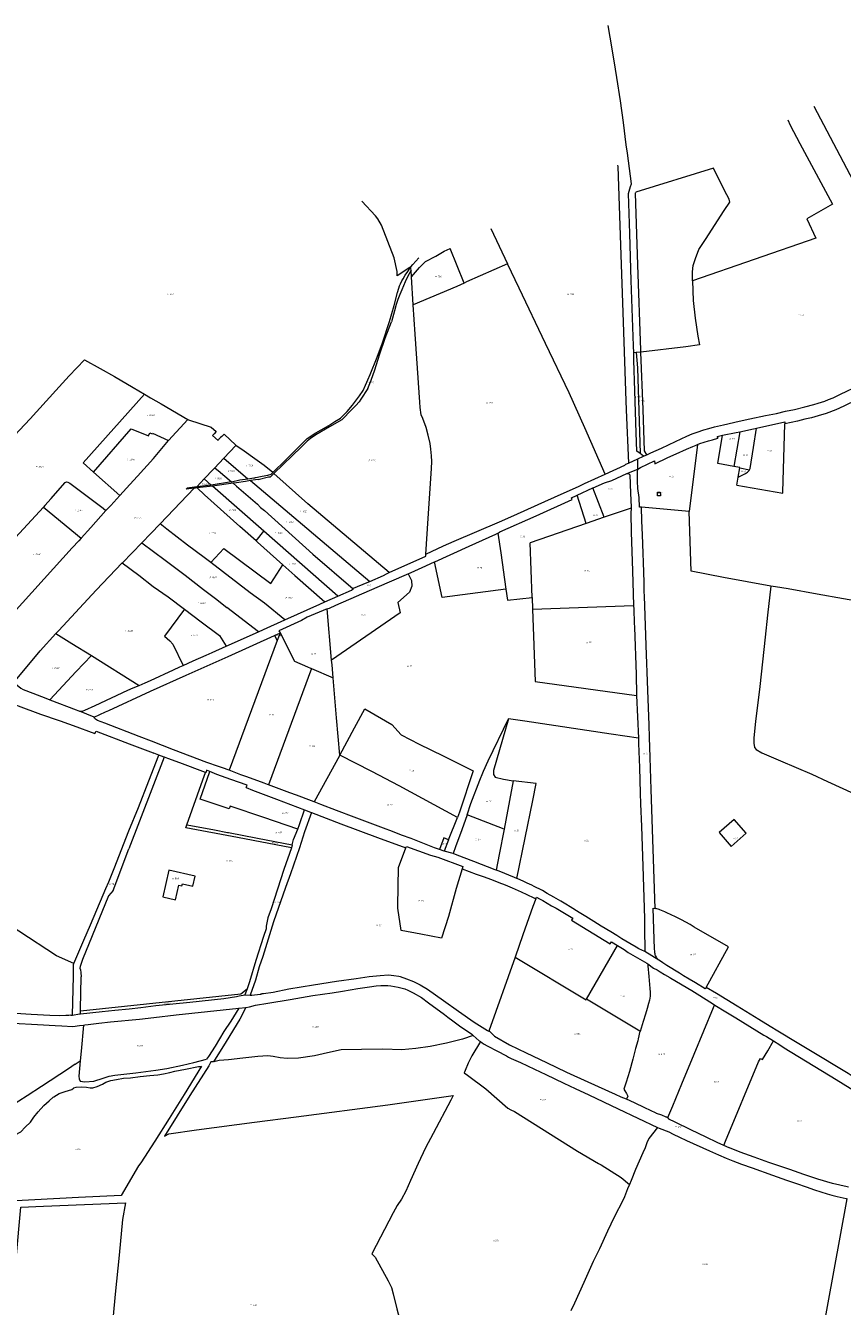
# Model space of a CAD drawing. Header units: metres. Extents: x 199958 to 203813, y 461826 to 464622.
# Tile 9 of 13: x 201590 to 202487, y 463161 to 464567. Entities that reach past the tile are written whole.
import ezdxf
from ezdxf.enums import TextEntityAlignment as Align
from ezdxf.lldxf.tags import DXFTag

# ---------------------------------------------------------------- set-up
doc = ezdxf.new("R2010")
doc.units = ezdxf.units.M
doc.layers.get('0').update_dxf_attribs({"lineweight": 25})
doc.layers.add('B-WE-KG-GRENS_PERCEEL-G', color=150, linetype='KG-PERCEEL', lineweight=18)
doc.layers.add('B-WE-KG-GRENS_PERCEEL-S', color=150, linetype='Continuous', lineweight=25)
doc.styles.add('NLCS-ISO', font='NLCS-ISO.ttf')
doc.styles.get("Standard").update_dxf_attribs({"font": 'NLCS-ISO.ttf'})
tags = doc.linetypes.add('KG-PERCEEL', pattern='A,5.5,-2,["P",Standard,S=1.8,R=0,X=-0.5,Y=-0.9],-2,5.5,-2,[5,NLCS.SHX,S=0.75,R=0,X=0,Y=0],-2', length=19).pattern_tags.tags
tags[6] = DXFTag(74, 10)

# ---------------------------------------------------------------- blocks, each defined once
blk = doc.blocks.new('SKG-PERCEELNUMMER-SO')
at = {"style": 'NLCS-ISO', "oblique": 10, "flags": 1}
for tag, p in [('GEMEENTECODE', (0, 2.6)), ('PERCEELGROOTTE', (0, -2.4))]:
    blk.add_attdef(tag, text='', height=1.8, dxfattribs=at).set_placement(p, align=Align.MIDDLE_CENTER)
at = {"style": 'NLCS-ISO', "oblique": 10}
blk.add_attdef('SECTIE', text='', height=1.8, dxfattribs=at).set_placement((-0.5, 0), align=Align.MIDDLE_RIGHT)
blk.add_attdef('PERCEELNUMMER', text='', height=1.8, dxfattribs=at).set_placement((0.5, 0), align=Align.MIDDLE_LEFT)

msp = doc.modelspace()

# ---------------------------------------------------------------- linework, layer by layer
at = {"layer": 'B-WE-KG-GRENS_PERCEEL-G', "flags": 128}
for points in [[(202257.687, 464207.632), (202257.51, 464215.536), (202254.983, 464287.293), (202253.353, 464338.634), (202252.012, 464382.503), (202254.384, 464390.343), (202255.323, 464393.448), (202252.982, 464410.063), (202250.759, 464427.112), (202249.571, 464436.116), (202246.355, 464460.764), (202243.3, 464484.265), (202239.265, 464510.04), (202237.79, 464519.205), (202233.985, 464541.652), (202229.725, 464566.982)], [(202455.29, 464478.417), (202566.335, 464268.106)], [(202426.982, 464463.631), (202429.41, 464457.804), (202440.137, 464437.74), (202475.916, 464370.976), (202447.785, 464355.009), (202457.669, 464333.468), (202322.082, 464286.836)], [(202240.123, 464413.734), (202240.174, 464412.259), (202243.179, 464325.844), (202246.088, 464241.357), (202249.246, 464155.084), (202249.62, 464145.06), (202251.978, 464086.709)], [(202322.082, 464286.836), (202322.082, 464296.72), (202323.096, 464303.563), (202325.377, 464311.419), (202329.179, 464321.303), (202336.528, 464332.201), (202357.056, 464364.133), (202363.138, 464373.257), (202362.378, 464376.298), (202357.31, 464385.928), (202345.398, 464410.511), (202260.141, 464384.205)], [(202013.187, 464302.253), (202011.989, 464301.445), (201998.184, 464292.131), (201998.206, 464297.15), (201994.92, 464312.02), (201981.126, 464347.779), (201977.047, 464354.677), (201974.253, 464358.202), (201959.24, 464374.15)], [(202265.594, 464208.538), (202265.52, 464210.52), (202262.19, 464304.28), (202259.85, 464383.07), (202260.141, 464384.205)], [(202101.089, 464344.365), (202119.083, 464305.59)], [(202013.897, 464291.173), (202022.779, 464301.535), (202029.368, 464307.871), (202040.519, 464313.953), (202049.896, 464319.275), (202056.447, 464322.253)], [(202071.723, 464284.397), (202056.447, 464322.253)], [(202013.187, 464302.253), (202015.456, 464304.761), (202021.952, 464311.942)], [(202119.083, 464305.59), (202074.375, 464285.584)], [(202226.539, 464074.607), (202204.013, 464125.356), (202186.826, 464163.833), (202160.865, 464218.062), (202131.919, 464278.603), (202119.083, 464305.59)], [(201861.854, 464076.546), (201876.121, 464090.174), (201899.302, 464113.558), (201908.99, 464119.834), (201914.921, 464123.346), (201923.179, 464128.123), (201929.793, 464132.386), (201935.991, 464136.083), (201943.331, 464143.438), (201949.029, 464150.346), (201957.015, 464160.474), (201960.918, 464166.42), (201968.46, 464183.791), (201976.276, 464202.909), (201982.064, 464218.797), (201989.625, 464242.222), (201995.033, 464259.69), (201998.472, 464273.858), (201999.929, 464278.741), (202000.893, 464281.368), (202001.838, 464283.604), (202003.275, 464286.665), (202004.81, 464289.006), (202006.868, 464292.885), (202009.854, 464297.18), (202013.187, 464302.253)], [(202013.421, 464298.588), (202009.224, 464290.568), (202006.927, 464285.722), (202003.347, 464276.962), (202001.099, 464271.789), (201999.028, 464266.218), (201997.221, 464260.765), (201995.081, 464253.698), (201991.835, 464241.714)], [(202013.421, 464298.588), (202013.332, 464299.99), (202013.187, 464302.253)], [(202013.897, 464291.173), (202013.421, 464298.588)], [(202015.878, 464260.272), (202013.897, 464291.173)], [(202071.723, 464284.397), (202063.581, 464280.754), (202015.878, 464260.272)], [(202074.375, 464285.584), (202071.723, 464284.397)], [(202322.082, 464286.836), (202322.956, 464265.181), (202325.141, 464245.758), (202328.055, 464226.092), (202329.997, 464216.38), (202314.944, 464214.195), (202265.594, 464208.538)], [(202029.735, 463986.829), (202032.023, 464025.729), (202035.848, 464080.684), (202036.049, 464088.535), (202035.848, 464094.775), (202035.244, 464101.821), (202034.238, 464108.062), (202032.224, 464117.522), (202030.01, 464125.775), (202026.185, 464135.639), (202024.575, 464139.665), (202023.367, 464147.718), (202022.965, 464153.756), (202019.744, 464201.464), (202017.932, 464228.237), (202015.878, 464260.272)], [(201965.921, 464168.536), (201969.69, 464177.675), (201973.495, 464188.916), (201978.849, 464205.455), (201985.159, 464223.829), (201991.835, 464241.714)], [(202260.484, 464207.952), (202257.687, 464207.632)], [(202264.916, 464097.052), (202261.078, 464099.935), (202260.443, 464119.77), (202258.843, 464165.849), (202257.868, 464199.541), (202257.687, 464207.632)], [(202265.594, 464208.538), (202260.484, 464207.952)], [(202260.484, 464207.952), (202262.01, 464191.285), (202264.916, 464097.052)], [(202272.188, 464095.942), (202269.6, 464100.07), (202267.95, 464145.5), (202265.594, 464208.538)], [(201638.092, 464182.575), (201655.177, 464200.157), (201672.14, 464190.543)], [(201623.808, 464166.439), (201638.092, 464182.575)], [(201672.14, 464190.543), (201687.85, 464181.813), (201708.478, 464169.765), (201720.892, 464162.369)], [(202272.188, 464095.942), (202276.542, 464097.839), (202288.202, 464103.161), (202303.508, 464110.364), (202316.117, 464116.157), (202321.803, 464118.711), (202327.196, 464120.703), (202334.673, 464123.234), (202340.214, 464124.85), (202346.339, 464126.468), (202356.178, 464128.705), (202373.454, 464132.683), (202384.996, 464135.425), (202402.396, 464138.836), (202414.399, 464141.192), (202424.324, 464143.675), (202434.307, 464145.716), (202445.373, 464148.399), (202455.335, 464151.085), (202460.211, 464152.526), (202467.3, 464154.852), (202471.593, 464156.503), (202476.43, 464158.482), (202483.954, 464162.022), (202492.236, 464166.106), (202498.542, 464169.094), (202508.475, 464175.008), (202519.351, 464181.191), (202526.19, 464185.052), (202531.724, 464188.573)], [(201595.371, 464135.323), (201623.808, 464166.439)], [(201965.921, 464168.536), (201958.279, 464156.967), (201956.331, 464154.058), (201952.966, 464149.977), (201946.029, 464142.928), (201939.973, 464136.687), (201937.53, 464134.322), (201924.013, 464126.524), (201909.018, 464117.619), (201903.128, 464113.583), (201899.571, 464110.942), (201893.123, 464104.653), (201862.736, 464075.439)], [(202523.469, 464167.647), (202522.44, 464166.928), (202520.381, 464165.489), (202512.156, 464161.185), (202503.356, 464156.548), (202488.348, 464149.185), (202479.689, 464145.284), (202468.98, 464141.039), (202460.229, 464138.539), (202452.85, 464136.363), (202445.558, 464134.753), (202437.526, 464132.907), (202423.497, 464129.728)], [(201720.892, 464162.369), (201653.454, 464087.044), (201664.929, 464076.835)], [(201720.892, 464162.369), (201727.567, 464158.393), (201739.276, 464151.621)], [(201739.276, 464151.621), (201768.338, 464134.741)], [(201572.525, 464110.608), (201595.371, 464135.323)], [(201747.41, 464111.64), (201768.338, 464134.741)], [(201768.338, 464134.741), (201769.287, 464134.192), (201793.951, 464126.278), (201799.664, 464121.375)], [(201664.929, 464076.835), (201706.326, 464124.334)], [(201706.326, 464124.334), (201725.371, 464116.581), (201726.705, 464119.753)], [(201799.664, 464121.375), (201797.337, 464118.952), (201796.421, 464117.765), (201795.582, 464116.818)], [(202355.296, 464117.206), (202370.007, 464120.202), (202374.15, 464121.116)], [(202374.15, 464121.116), (202367.627, 464083.136)], [(202370.768, 464062.29), (202421.345, 464053.709), (202421.375, 464054.64), (202423.497, 464129.728)], [(202374.15, 464121.116), (202389.051, 464124.403), (202392.296, 464125.122)], [(202384.849, 464079.483), (202385.59, 464080.683), (202389.064, 464103.705), (202392.296, 464125.122)], [(202392.296, 464125.122), (202423.497, 464132.036), (202423.497, 464129.728)], [(201693.862, 464051.094), (201704.858, 464063.085), (201713.406, 464072.302), (201730.885, 464091.602), (201745.395, 464109.416)], [(201726.705, 464119.753), (201729.311, 464118.657)], [(201729.311, 464118.657), (201729.66, 464119.487), (201747.41, 464111.64)], [(201745.395, 464109.416), (201747.41, 464111.64)], [(201795.582, 464116.818), (201801.825, 464111.657)], [(201808.431, 464118.568), (201805.825, 464115.735), (201804.48, 464114.638), (201803.56, 464114.152), (201802.644, 464112.965), (201801.825, 464111.657)], [(201821.333, 464106.16), (201821.19, 464106.262), (201808.431, 464118.568)], [(202262.236, 464080.188), (202265.082, 464081.719), (202280.597, 464089.13), (202280.896, 464085.913), (202295.18, 464092.79), (202304.381, 464096.931), (202315.506, 464101.887), (202322.467, 464104.818), (202326.409, 464106.468), (202327.621, 464106.975)], [(202327.621, 464106.975), (202318.458, 464033.485)], [(202327.621, 464106.975), (202330.357, 464108.121), (202339.875, 464111.049), (202344.094, 464112.357), (202346.314, 464113.045), (202350.497, 464114.041), (202349.377, 464116.001), (202355.296, 464117.206)], [(202367.627, 464083.136), (202349.909, 464086.371), (202355.296, 464117.206)], [(201808.038, 464092.001), (201821.333, 464106.16)], [(201861.647, 464076.335), (201852.201, 464084.107), (201841.906, 464091.512), (201830.13, 464099.886), (201821.333, 464106.16)], [(202262.097, 464091.332), (202268.585, 464094.296)], [(202268.585, 464094.296), (202264.916, 464097.052)], [(202268.585, 464094.296), (202272.188, 464095.942)], [(201786.585, 464069.441), (201796.513, 464080.068), (201797.919, 464081.224)], [(201797.919, 464081.224), (201808.038, 464092.001)], [(201797.919, 464081.224), (201798.593, 464081.128), (201801.795, 464078.682), (201816.352, 464066.124)], [(201808.038, 464092.001), (201834.198, 464069.535)], [(202226.539, 464074.607), (202248.115, 464084.357), (202249.029, 464085.362), (202251.978, 464086.709)], [(202250.152, 464075.197), (202262.236, 464080.188)], [(202251.978, 464086.709), (202262.097, 464091.332)], [(202266.309, 464038.257), (202263.997, 464038.469), (202263.668, 464048.9), (202262.13, 464058.738), (202261.852, 464066.909), (202261.747, 464071.618), (202261.817, 464077.21), (202262.236, 464080.188)], [(202262.236, 464080.188), (202262.097, 464091.332)], [(202374.321, 464081.914), (202367.627, 464083.136)], [(202372.408, 464071.353), (202374.231, 464081.422)], [(202372.408, 464071.353), (202380.264, 464075.217), (202382.543, 464076.582), (202384.305, 464078.602), (202384.849, 464079.483)], [(202374.231, 464081.422), (202374.321, 464081.914)], [(202374.231, 464081.422), (202384.849, 464079.483)], [(201618.575, 464047.82), (201625.734, 464056.18), (201634.056, 464065.25), (201635.385, 464066.257), (201636.716, 464065.869), (201639.044, 464064.617), (201664.032, 464045.853), (201675.467, 464037.134), (201678.591, 464034.573)], [(201664.929, 464076.835), (201693.862, 464051.094)], [(201778.407, 464060.687), (201786.585, 464069.441)], [(201793.924, 464062.649), (201786.585, 464069.441)], [(201816.352, 464066.124), (201793.924, 464062.649)], [(201818.225, 464064.508), (201795.531, 464061.499)], [(201816.352, 464066.124), (201825.677, 464068.209), (201834.198, 464069.535)], [(201837.28, 464067.417), (201831.795, 464066.515), (201821.701, 464064.947), (201819.403, 464064.64), (201818.225, 464064.508)], [(201818.225, 464064.508), (201821.802, 464061.422), (201844.814, 464041.523), (201848.295, 464038.037), (201852.515, 464034.582), (201905.696, 463986.842), (201949.727, 463948.666)], [(201834.198, 464069.535), (201841.013, 464070.596), (201842.393, 464070.583)], [(201842.912, 464068.343), (201837.28, 464067.417)], [(201837.28, 464067.417), (201968.125, 463956.686)], [(201844.961, 464070.933), (201842.393, 464070.583)], [(201845.54, 464068.738), (201842.912, 464068.343)], [(201859.572, 464074.228), (201856.036, 464073.092), (201846.299, 464071.251), (201844.961, 464070.933)], [(201845.54, 464068.738), (201857.086, 464071.522), (201859.083, 464071.713)], [(201862.736, 464075.439), (201859.083, 464071.713)], [(201859.572, 464074.228), (201861.647, 464076.335)], [(201861.647, 464076.335), (201861.854, 464076.546)], [(201989.308, 463966.454), (201900.324, 464041.993), (201862.967, 464075.249), (201862.736, 464075.439)], [(202029.735, 463986.829), (202049.046, 463995.696), (202060.57, 464001.086), (202110.569, 464022.09), (202126.368, 464029.339), (202152.762, 464041.421), (202178.226, 464052.759), (202197.185, 464060.938), (202203.691, 464064.282), (202226.539, 464074.607)], [(202213.026, 464059.393), (202213.235, 464059.489), (202225.679, 464065.199), (202233.702, 464067.751), (202250.152, 464075.197)], [(202250.152, 464075.197), (202251.97, 464075.37), (202253.529, 464073.985), (202254.308, 464053.725), (202254.876, 464038.389), (202254.905, 464037.252)], [(202370.768, 464062.29), (202372.408, 464071.353)], [(201678.591, 464034.573), (201683.956, 464040.293), (201693.862, 464051.094)], [(201738.071, 464020.04), (201775.474, 464059.017)], [(201767.69, 464059.332), (201766.596, 464057.919)], [(201775.474, 464059.017), (201766.596, 464057.919)], [(201778.407, 464060.687), (201767.69, 464059.332)], [(201778.566, 464059.4), (201777.057, 464059.213), (201775.474, 464059.017)], [(201793.924, 464062.649), (201778.407, 464060.687)], [(201795.531, 464061.499), (201778.566, 464059.4)], [(201843.467, 464001.253), (201825.622, 464017.229), (201786.689, 464051.905), (201778.566, 464059.4)], [(201851.829, 464011.945), (201795.531, 464061.499)], [(202108.762, 464009.913), (202108.826, 464009.952), (202110.929, 464011.213), (202150.583, 464028.876), (202190.096, 464046.677), (202189.424, 464048.564), (202195.07, 464051.154), (202195.814, 464051.495)], [(202195.814, 464051.495), (202213.026, 464059.393)], [(202205.719, 464020.468), (202195.814, 464051.495)], [(202225.365, 464027.214), (202213.026, 464059.393)], [(201609.954, 464038.136), (201579.437, 464004.93), (201545.405, 463967.106), (201541.174, 463962.331), (201541.493, 463962.046)], [(201611.676, 464040.072), (201609.954, 464038.136)], [(201609.954, 464038.136), (201651.414, 464004.442)], [(201618.575, 464047.82), (201611.676, 464040.072)], [(202254.905, 464037.252), (202225.365, 464027.214)], [(202254.905, 464037.252), (202254.481, 464031.82), (202255.087, 464011.04), (202256.386, 463968.355), (202257.212, 463943.255), (202257.638, 463930.332)], [(202281.197, 463597.846), (202279.193, 463662.951), (202276.952, 463728.348), (202275.837, 463763.537), (202275.036, 463785.869), (202274.522, 463799.017), (202273.308, 463837.381), (202271.503, 463886.366), (202271.076, 463897.953), (202269.515, 463940.442), (202269.356, 463945.555), (202269.028, 463956.074), (202268.304, 463977.7), (202267.962, 463987.897), (202267.289, 464008.003), (202266.712, 464023.268), (202266.309, 464038.257)], [(202318.458, 464033.485), (202266.309, 464038.257)], [(201651.414, 464004.442), (201661.967, 464016.142), (201678.591, 464034.573)], [(202225.365, 464027.214), (202205.719, 464020.468)], [(202408.297, 463951.451), (202356.394, 463961.183), (202320.662, 463967.883), (202318.458, 464033.485)], [(201717.899, 463999.131), (201727.823, 464009.36), (201738.071, 464020.04)], [(201793.666, 463977.539), (201786.323, 463983.215), (201768.271, 463996.768), (201745.552, 464014.213), (201738.071, 464020.04)], [(201843.467, 464001.253), (201851.829, 464011.945)], [(201933.04, 463940.462), (201851.829, 464011.945)], [(202039.129, 463978.124), (202039.638, 463978.354), (202077.335, 463995.369), (202106.6, 464008.616), (202108.762, 464009.913)], [(202108.762, 464009.913), (202111.847, 463988.235), (202117.507, 463948.456)], [(202205.719, 464020.468), (202144.091, 463999.307), (202143.962, 463999.263)], [(201651.414, 464004.442), (201648.772, 464001.512), (201641.674, 463993.642)], [(201696.574, 463977.151), (201696.748, 463977.331), (201717.899, 463999.131)], [(201717.899, 463999.131), (201743.459, 463980.117), (201765.639, 463963.59), (201785.839, 463948.033), (201798.994, 463938.111), (201811.205, 463928.287)], [(201872.704, 463975.078), (201844.866, 464000), (201843.467, 464001.253)], [(202146.269, 463939.234), (202143.962, 463999.263)], [(201641.674, 463993.642), (201566.69, 463910.505)], [(201793.666, 463977.539), (201808.021, 463992.853), (201859.529, 463954.382), (201872.704, 463975.078)], [(201989.308, 463966.454), (202029.595, 463984.451), (202029.735, 463986.829)], [(201623.574, 463899.537), (201626.77, 463903.052), (201667.775, 463947.273), (201696.574, 463977.151)], [(201696.574, 463977.151), (201714.811, 463963.538), (201730.574, 463951.372), (201746.749, 463939.802), (201764.674, 463926.386)], [(201874.801, 463914.547), (201852.545, 463932.779), (201836.778, 463944.209), (201793.666, 463977.539)], [(201886.013, 463963.164), (201872.704, 463975.078)], [(201968.125, 463956.686), (201983.107, 463963.326), (201986.516, 463965.207), (201989.308, 463966.454)], [(202010.235, 463965.238), (202017.681, 463968.442), (202025.733, 463972.078), (202039.129, 463978.124)], [(202117.507, 463948.456), (202047.457, 463939.191), (202039.129, 463978.124)], [(201886.013, 463963.164), (201918.706, 463934.212)], [(201921.492, 463926.543), (201923.799, 463927.55), (201931.013, 463930.692), (201976.208, 463950.346), (202008.33, 463964.373), (202009.017, 463964.685), (202010.235, 463965.238)], [(202010.235, 463965.238), (202013.912, 463957.784), (202014.341, 463951.638), (202011.625, 463945.063), (201998.904, 463933.485), (202001.619, 463922.479), (201926.296, 463870.175)], [(201949.727, 463948.666), (201950.296, 463949.235), (201965.393, 463955.475), (201968.125, 463956.686)], [(201918.706, 463934.212), (201933.04, 463940.462)], [(201933.04, 463940.462), (201948.081, 463947.021), (201949.727, 463948.666)], [(202117.507, 463948.456), (202119.23, 463936.348), (202146.269, 463939.234)], [(202146.269, 463939.234), (202146.737, 463926.312)], [(202408.297, 463951.451), (202404.379, 463919.635), (202401.871, 463895.62), (202396.229, 463841.584), (202391.527, 463802.871), (202389.647, 463785.004), (202389.49, 463779.362), (202390.43, 463774.503), (202392.154, 463772.152), (202398.423, 463768.548), (202418.755, 463759.899), (202453.268, 463745.31), (202470.39, 463736.984), (202499.98, 463723.52), (202519.262, 463714.632), (202564.087, 463695.355), (202581.327, 463687.675), (202613.927, 463673.256), (202633.362, 463664.792), (202658.125, 463653.508), (202681.635, 463643.477), (202703.107, 463634.543), (202724.422, 463625.296), (202732.415, 463622.005), (202734.609, 463622.318), (202736.627, 463623.709), (202741.195, 463631.96), (202745.477, 463638.62), (202753.14, 463650.04), (202763.394, 463664.867), (202774.218, 463678.987), (202781.638, 463689.47)], [(202672.074, 463898.79), (202612.203, 463909.134), (202588.537, 463913.679), (202577.879, 463916.344), (202549.354, 463921.359), (202543.242, 463922.927), (202537.913, 463928.255), (202516.755, 463932.644), (202459.078, 463942.675), (202427.153, 463948.489), (202413.47, 463950.981), (202408.297, 463951.451)], [(201764.674, 463926.386), (201742.8, 463896.639)], [(201764.674, 463926.386), (201783.244, 463912.315)], [(201845.901, 463901.533), (201811.205, 463928.287)], [(201921.492, 463926.543), (201921.471, 463926.787), (201899.446, 463917.489), (201893.18, 463913.797), (201868.496, 463902.625), (201869.706, 463900.272)], [(201874.801, 463914.547), (201913.458, 463931.924), (201918.706, 463934.212)], [(201926.296, 463870.175), (201921.492, 463926.543)], [(202146.737, 463926.312), (202257.638, 463930.332)], [(202146.737, 463926.312), (202149.615, 463846.924), (202260.947, 463831.43)], [(202257.638, 463930.332), (202257.771, 463926.277), (202258.179, 463910.856), (202258.754, 463906.402), (202260.368, 463854.621), (202260.906, 463832.311), (202260.947, 463831.43)], [(201783.244, 463912.315), (201803.137, 463897.58)], [(201845.901, 463901.533), (201851.658, 463904.144), (201874.801, 463914.547)], [(201577.373, 463845.862), (201606.323, 463880.564), (201623.574, 463899.537)], [(201623.574, 463899.537), (201641.102, 463888.592), (201662.943, 463875.369)], [(201665.85, 463807.926), (201678.256, 463813.628), (201681.618, 463815.124), (201727.555, 463836.138), (201766.794, 463853.887), (201812.774, 463874.306), (201863.412, 463897.402)], [(201742.8, 463896.639), (201748.641, 463891.637), (201752.066, 463887.745), (201763.18, 463864.467)], [(201803.137, 463897.58), (201810.691, 463885.563)], [(201810.691, 463885.563), (201845.901, 463901.533)], [(201863.412, 463897.402), (201864.223, 463897.772), (201869.251, 463900.065), (201869.706, 463900.272)], [(201863.412, 463897.402), (201866.611, 463891.935)], [(201869.706, 463900.272), (201866.611, 463891.935)], [(201869.706, 463900.272), (201885.671, 463869.225), (201899.759, 463863.131), (201903.215, 463861.636), (201903.362, 463861.573), (201904.336, 463861.151)], [(201763.18, 463864.467), (201774.359, 463869.52), (201788.45, 463875.762), (201795.294, 463878.579), (201810.691, 463885.563)], [(201866.611, 463891.935), (201813.709, 463749.424)], [(201662.943, 463875.369), (201646.129, 463857.73)], [(201662.943, 463875.369), (201715.05, 463842.636)], [(201927.935, 463850.943), (201926.713, 463865.28), (201926.296, 463870.175)], [(201617.003, 463826.788), (201646.129, 463857.73)], [(201715.05, 463842.636), (201721.82, 463845.365), (201727.456, 463848.183), (201752.82, 463859.656), (201759.664, 463862.878), (201763.18, 463864.467)], [(201904.336, 463861.151), (201856.919, 463733.414)], [(201904.336, 463861.151), (201927.935, 463850.943)], [(201577.373, 463845.862), (201585.338, 463839.526), (201587.955, 463838.318), (201598.423, 463834.293), (201612.514, 463828.455), (201617.003, 463826.788)], [(201649.553, 463814.363), (201652.371, 463814.363), (201653.579, 463814.565), (201655.391, 463815.572), (201666.663, 463820.403), (201684.78, 463829.059), (201702.495, 463837.313), (201708.333, 463839.929), (201715.05, 463842.636)], [(201935.196, 463765.963), (201931.675, 463807.056), (201927.935, 463850.943)], [(201560.856, 463828.882), (201567.564, 463825.978), (201582.485, 463820.199), (201606.699, 463811.161), (201627.324, 463803.966), (201628.27, 463803.638)], [(201617.003, 463826.788), (201646.131, 463815.975), (201649.553, 463814.363)], [(202260.947, 463831.43), (202263.146, 463784.751)], [(201665.85, 463807.926), (201649.553, 463814.363)], [(201935.196, 463765.963), (201951.448, 463796.122), (201962.883, 463816.848), (201992.328, 463799.838), (202002.62, 463788.546), (202022.488, 463778.255), (202048.503, 463765.247), (202081.522, 463748.81), (202066.656, 463703.641), (202064.27, 463697.584)], [(201628.27, 463803.638), (201637.376, 463800.424)], [(201637.376, 463800.424), (201642.655, 463798.559)], [(201642.655, 463798.559), (201666.521, 463789.695), (201667.823, 463792.274), (201703.978, 463778.66), (201730.444, 463768.558), (201731.082, 463768.262)], [(201813.709, 463749.424), (201812.782, 463749.768), (201807.565, 463751.705), (201802.295, 463753.5), (201802.137, 463753.554), (201789.448, 463758.167), (201752.699, 463771.877), (201728.497, 463781.443), (201715.005, 463786.702), (201677.521, 463801.004), (201669.238, 463804.225), (201667.049, 463805.429), (201666.15, 463806.528), (201665.85, 463807.926)], [(202075.075, 463700.391), (202079.098, 463713.018), (202088.918, 463738.526), (202092.229, 463746.813), (202093.021, 463748.559), (202098.058, 463759.66), (202120.258, 463805.985)], [(202120.258, 463805.985), (202103.82, 463749.381), (202103.963, 463744.95), (202105.678, 463741.949), (202114.826, 463739.519), (202125.546, 463737.803)], [(202263.146, 463784.751), (202233.178, 463789.261), (202138.125, 463803.269), (202120.258, 463805.985)], [(202263.146, 463784.751), (202263.154, 463784.584), (202263.02, 463778.802), (202264.095, 463752.579), (202264.768, 463724.474), (202265.306, 463712.775), (202266.247, 463687.763), (202267.592, 463644.328), (202269.465, 463586.907), (202269.743, 463576.418), (202270.052, 463550.408)], [(201643.567, 463537.294), (201654.266, 463563.03), (201661.795, 463579.939), (201675.454, 463612.73), (201678.603, 463619.819), (201681.775, 463626.96), (201687.533, 463641.684), (201703.821, 463682.896), (201714.185, 463708.561), (201725.702, 463738.01), (201736.694, 463766.137)], [(201742.527, 463763.929), (201703.623, 463663.361)], [(201736.694, 463766.137), (201731.082, 463768.262)], [(201742.527, 463763.929), (201736.694, 463766.137)], [(201746.377, 463762.472), (201742.72, 463763.856), (201742.527, 463763.929)], [(201787.714, 463747.037), (201759.875, 463757.65), (201746.377, 463762.472)], [(201935.196, 463765.963), (201934.762, 463765.174), (201907.018, 463714.764)], [(202064.27, 463697.584), (202000.283, 463732.318), (201970.334, 463748.121), (201935.196, 463765.963)], [(201767.205, 463689.515), (201784.789, 463738.833), (201787.714, 463747.037)], [(201889.052, 463684.841), (201851.864, 463697.514), (201814.866, 463710.06), (201813.898, 463707.034), (201782.165, 463717.846), (201792.511, 463748.203)], [(201792.511, 463748.203), (201789.062, 463749.688), (201788.197, 463746.745), (201787.714, 463747.037)], [(201832.437, 463730.369), (201833.555, 463733.068), (201815.55, 463739.301), (201800.315, 463744.841), (201795.092, 463747.091), (201792.511, 463748.203)], [(201856.919, 463733.414), (201855.925, 463733.784), (201855.775, 463733.84), (201852.251, 463735.151), (201833.181, 463742.244), (201826.801, 463744.564), (201813.709, 463749.424)], [(201832.437, 463730.369), (201839.478, 463727.668), (201865.779, 463717.72), (201896.376, 463706.138)], [(201907.018, 463714.764), (201904.178, 463715.893), (201887.728, 463721.99), (201880.292, 463724.744), (201865.956, 463730.053), (201856.919, 463733.414)], [(202125.546, 463737.803), (202117.399, 463694.636), (202115.541, 463684.773)], [(202129.431, 463630.757), (202138.651, 463675.217), (202146.905, 463716.414), (202150.548, 463734.793), (202125.546, 463737.803)], [(202044.76, 463662.424), (202039.106, 463664.387), (202013.535, 463674.524), (202003.039, 463678.33), (201993.011, 463682.161), (201983.287, 463685.91), (201951.043, 463698.045), (201931.496, 463705.289), (201914.37, 463711.84), (201907.018, 463714.764)], [(201904.355, 463703.091), (201896.507, 463681.811), (201890.864, 463664.448), (201881.025, 463635.798), (201875.816, 463620.75), (201862.346, 463583.155), (201850.77, 463545.101), (201846.91, 463533.827), (201842.858, 463519.213), (201836.995, 463502.549)], [(201889.052, 463684.841), (201891.031, 463689.788), (201896.376, 463706.138)], [(201896.376, 463706.138), (201903.263, 463703.51), (201904.355, 463703.091)], [(201904.355, 463703.091), (201936.509, 463690.752), (201976.582, 463675.724), (202007.822, 463664.275)], [(202075.075, 463700.391), (202069.054, 463684.123), (202062.268, 463665.533), (202059.629, 463658)], [(202115.541, 463684.773), (202075.075, 463700.391)], [(201882.073, 463664.425), (201823.134, 463675.618), (201766.134, 463686.434), (201767.205, 463689.515)], [(201767.205, 463689.515), (201771.807, 463688.674), (201797.748, 463683.932), (201811.955, 463681.238), (201812.945, 463681.05), (201845.081, 463674.956), (201883.134, 463667.481)], [(201883.134, 463667.481), (201884.452, 463673.341), (201889.052, 463684.841)], [(202054.689, 463673.259), (202064.27, 463697.584)], [(202115.541, 463684.773), (202110.203, 463657.167), (202106.896, 463639.893)], [(202054.689, 463673.259), (202049.537, 463675.186), (202044.76, 463662.424)], [(202054.689, 463673.259), (202049.925, 463660.528)], [(201643.567, 463537.294), (201624.262, 463545.673), (201500.155, 463627.054), (201436.438, 463659.068), (201410.209, 463665.694)], [(201686.647, 463617.558), (201703.623, 463663.361)], [(201882.073, 463664.425), (201873.79, 463640.56), (201859.952, 463597.421), (201856.335, 463587.437), (201854.598, 463578.466), (201854.309, 463575.283), (201851.415, 463567.035), (201843.023, 463540.556), (201836.137, 463517.207), (201835.401, 463515.1)], [(201883.134, 463667.481), (201882.073, 463664.425)], [(202002.39, 463573.671), (201998.921, 463598.119), (201998.956, 463600.536), (201999.569, 463642.644), (202007.822, 463664.275)], [(202007.822, 463664.275), (202008.34, 463665.633), (202034.824, 463656.319), (202042.897, 463654.117), (202070.391, 463643.938)], [(202049.925, 463660.528), (202044.76, 463662.424)], [(202059.629, 463658), (202049.925, 463660.528)], [(202106.896, 463639.893), (202105.727, 463640.309), (202082.173, 463649.307), (202063.875, 463656.383), (202059.629, 463658)], [(202070.391, 463643.938), (202069.564, 463641.188)], [(201747.599, 463639.702), (201740.894, 463610.653)], [(201776.565, 463633.041), (201747.599, 463639.702)], [(201774.04, 463622.119), (201776.565, 463633.041)], [(202069.564, 463641.188), (202063.05, 463619.521), (202054.368, 463588.913), (202046.714, 463565.192), (202024.038, 463569.505), (202002.39, 463573.671)], [(202069.564, 463641.188), (202085.045, 463635.511), (202092.382, 463632.781), (202101.617, 463629.432), (202109.908, 463626.318), (202116.643, 463623.716), (202124.311, 463620.494), (202134.169, 463616.124), (202140.532, 463613.185), (202148.196, 463609.319), (202150.258, 463608.187)], [(202129.431, 463630.757), (202126.956, 463631.818), (202110.276, 463638.692), (202106.896, 463639.893)], [(202270.052, 463550.408), (202270, 463550.44), (202263.429, 463553.472), (202260.598, 463555.191), (202253.421, 463559.437), (202244.828, 463564.592), (202239.066, 463568.029), (202232.596, 463571.972), (202221.981, 463578.341), (202213.995, 463583.294), (202205.2, 463588.753), (202198.023, 463593.201), (202187.914, 463599.469), (202183.264, 463602.299), (202177.603, 463605.736), (202170.021, 463610.184), (202162.843, 463614.329), (202157.485, 463617.463), (202156.778, 463617.867), (202148.488, 463622.012), (202146.062, 463623.225), (202140.805, 463625.651), (202136.256, 463627.673), (202130.494, 463630.301), (202129.431, 463630.757)], [(201686.647, 463617.558), (201681.376, 463611.511), (201652.901, 463541.788), (201650.438, 463534.197), (201650.125, 463532.317), (201650.525, 463530.418), (201651.159, 463527.401), (201651.317, 463522.826)], [(201755.032, 463607.391), (201758.686, 463623.221)], [(201758.686, 463623.221), (201762.024, 463622.451)], [(201762.024, 463622.451), (201762.556, 463624.748)], [(201762.556, 463624.748), (201774.04, 463622.119)], [(201740.894, 463610.653), (201755.032, 463607.391)], [(202150.258, 463608.187), (202147.192, 463599.756), (202136.039, 463568.859), (202127.626, 463544.434)], [(202150.258, 463608.187), (202150.985, 463610.186), (202154.497, 463608.396), (202157.873, 463606.395), (202167.397, 463600.766), (202172.653, 463598.207), (202190.844, 463587.094), (202189.405, 463584.747), (202231.998, 463558.754), (202233.269, 463561.104), (202239.805, 463557.176)], [(202285.376, 463540.846), (202284.811, 463541.364), (202284.172, 463542.056), (202283.591, 463542.796), (202282.885, 463543.912), (202282.24, 463545.028), (202281.811, 463545.94), (202281.428, 463546.978), (202281.216, 463547.773), (202280.932, 463549.197), (202280.816, 463550.634), (202280.613, 463553.557), (202279.935, 463574.915), (202279.183, 463598.121), (202281.197, 463597.846)], [(202337.203, 463511.083), (202361.629, 463555.731), (202324.249, 463577.324), (202319.519, 463580.132), (202310.06, 463585.157), (202304.444, 463588.113), (202298.236, 463591.069), (202294.837, 463592.694), (202291.733, 463594.172), (202286.265, 463596.389), (202285.526, 463596.685), (202282.127, 463597.719), (202281.197, 463597.846)], [(202127.626, 463544.434), (202098.928, 463463.155)], [(202127.626, 463544.434), (202205.428, 463497.348), (202205.926, 463498.214)], [(202205.926, 463498.214), (202239.805, 463557.176)], [(202239.805, 463557.176), (202247.23, 463552.714), (202251.665, 463549.456), (202272.242, 463537.54), (202273.222, 463536.813)], [(202285.376, 463540.846), (202270.052, 463550.408)], [(201642.003, 463480.76), (201642.883, 463523.595), (201643.137, 463535.978), (201643.143, 463536.274), (201643.567, 463537.294)], [(202273.222, 463536.813), (202273.379, 463534.779), (202274.318, 463523.242), (202275.387, 463510.055), (202275.74, 463505.73), (202275.86, 463501.371), (202275.172, 463496.97), (202274.036, 463493.46), (202272.344, 463487.748), (202270.508, 463481.551), (202268.173, 463473.657), (202264.906, 463462.613), (202264.427, 463462.988)], [(202273.222, 463536.813), (202279.523, 463532.269), (202283.496, 463530.317), (202286.874, 463528.318), (202291.585, 463525.408), (202297.54, 463521.877), (202298.408, 463521.326), (202321.428, 463507.549), (202330.29, 463502.12), (202341.083, 463495.298), (202346.437, 463491.867)], [(202337.203, 463511.083), (202336.269, 463509.375), (202325.448, 463516.023), (202318.743, 463520.072), (202312.446, 463523.904), (202307.84, 463526.734), (202294.183, 463535.201), (202289.832, 463537.945), (202287.046, 463539.712), (202285.376, 463540.846)], [(201650.626, 463487.128), (201651.317, 463522.826)], [(201836.995, 463502.549), (201838.621, 463502.55), (201847.98, 463503.493), (201849.009, 463503.702), (201849.479, 463504.254), (201851.47, 463504.509), (201862.189, 463506.029), (201879.231, 463509.339), (201906.212, 463513.84), (201931.506, 463517.841), (201953.214, 463520.866), (201967.407, 463522.977), (201979.343, 463524.322), (201988.534, 463524.736), (201994.455, 463524.323), (202000, 463523.244), (202001.306, 463522.991), (202008.555, 463520.559), (202015.935, 463517.473), (202023.518, 463513.854), (202031.621, 463509.019), (202049.063, 463496.681), (202065.538, 463484.902), (202082.614, 463472.914), (202097.161, 463463.938), (202098.826, 463463.2), (202098.928, 463463.155)], [(201650.529, 463482.108), (201674.526, 463484.648), (201688.514, 463486.032), (201704.145, 463487.623), (201716.953, 463489.054), (201733.393, 463491.195), (201770.774, 463494.901), (201808.082, 463499.024), (201821.706, 463501.136), (201824.632, 463501.701), (201829.05, 463502.555), (201831.205, 463503.091)], [(201650.589, 463485.229), (201826.784, 463504.168)], [(201826.784, 463504.168), (201833.418, 463509.425)], [(201833.418, 463509.425), (201831.205, 463503.091)], [(201831.205, 463503.091), (201836.995, 463502.549)], [(201832.216, 463489.203), (201836.135, 463489.616), (201842.858, 463491.449), (201856.304, 463493.894), (201880.752, 463497.968), (201905.811, 463502.043), (201926.795, 463505.099), (201938.203, 463506.932), (201955.113, 463509.785), (201967.744, 463511.822), (201975.078, 463512.637), (201980.375, 463513.044), (201983.431, 463513.248), (201988.117, 463513.044), (201991.377, 463512.637), (201999.322, 463511.211), (202006.453, 463509.581), (202009.712, 463508.155), (202012.768, 463506.729), (202015.824, 463505.303), (202024.788, 463500.006), (202032.734, 463494.098), (202050.254, 463481.263), (202053.922, 463478.41), (202059.422, 463474.336), (202066.757, 463468.835), (202079.999, 463459.667), (202081.404, 463458.437)], [(201835.401, 463515.1), (201833.418, 463509.425)], [(202511.95, 463404.551), (202509.274, 463406.224), (202499.559, 463412.352), (202492.881, 463416.449), (202449.762, 463442.499), (202437.271, 463450.235), (202415.845, 463463.17), (202407.453, 463468.313), (202394.974, 463475.881), (202371.376, 463490.444), (202348.595, 463504.218), (202337.203, 463511.083)], [(201640.044, 463480.45), (201638.048, 463480.213), (201634.688, 463480.141), (201627.572, 463480.049), (201617.012, 463480.187), (201596.624, 463481.332), (201567.879, 463483.293), (201536.843, 463485.489), (201512.79, 463486.739), (201476.463, 463489.089), (201447.702, 463491.228), (201415.52, 463493.355), (201379.601, 463495.567), (201363.756, 463496.749)], [(201654.06, 463469.664), (201655.631, 463469.854), (201659.298, 463470.465), (201670.911, 463471.891), (201683.746, 463473.317), (201715.324, 463476.373), (201731.011, 463478.003), (201755.662, 463480.855), (201824.523, 463488.393)], [(201824.523, 463488.393), (201815.504, 463474.117), (201808.162, 463462.518), (201798.537, 463446.434), (201791.199, 463435.254), (201789.06, 463432.394)], [(201832.216, 463489.203), (201825.654, 463476.078), (201810.639, 463451.841), (201796.608, 463429.495)], [(201824.523, 463488.393), (201832.216, 463489.203)], [(202264.427, 463462.988), (202205.926, 463498.214)], [(202346.437, 463491.867), (202345.037, 463488.531), (202323.58, 463437.414), (202310.328, 463404.914), (202300.231, 463380.618), (202294.968, 463367.955)], [(202346.437, 463491.867), (202346.87, 463491.59), (202358.928, 463484.256), (202369.726, 463477.556), (202400.459, 463458.586), (202403.595, 463457.073), (202411.285, 463452.271)], [(201355.477, 463485.608), (201360.632, 463485.337), (201387.32, 463483.504), (201401.377, 463482.689), (201411.768, 463482.485), (201418.491, 463482.078), (201437.03, 463480.855), (201464.737, 463479.022), (201485.314, 463477.799), (201502.427, 463476.781), (201510.169, 463476.373), (201544.395, 463473.928), (201576.992, 463471.891), (201603.477, 463470.261), (201622.831, 463469.243), (201630.165, 463468.835), (201642.185, 463468.224), (201649.51, 463469.112), (201654.06, 463469.664)], [(201640.044, 463480.45), (201642.003, 463480.76)], [(201642.003, 463480.76), (201649.714, 463481.979), (201650.529, 463482.108)], [(201650.529, 463482.108), (201650.589, 463485.229)], [(201650.589, 463485.229), (201650.626, 463487.128)], [(201654.06, 463469.664), (201651.35, 463440.962), (201650.343, 463430.374)], [(202098.928, 463463.155), (202099.591, 463462.861), (202105.109, 463457.518), (202121.406, 463447.952), (202139.744, 463439.22), (202161.962, 463428.534), (202184.002, 463418.034), (202207.547, 463407.34), (202237.302, 463393.742), (202243.449, 463391.105)], [(202264.427, 463462.988), (202262.724, 463454.751)], [(202081.404, 463458.437), (202069.756, 463454.287), (202052.262, 463449.967), (202034.336, 463446.08), (202018.786, 463443.92), (202003.452, 463442.408), (201982.286, 463443.272), (201959.177, 463443.056), (201936.716, 463442.624), (201931.532, 463441.544), (201917.062, 463438.089), (201907.343, 463435.929), (201889.849, 463433.337), (201877.323, 463433.122), (201869.98, 463433.769), (201862.205, 463435.281), (201856.373, 463435.929), (201845.359, 463435.065), (201828.945, 463433.337), (201812.963, 463431.394), (201802.812, 463430.746), (201798.492, 463429.666), (201796.608, 463429.495)], [(202089.595, 463451.542), (202080.247, 463436.042), (202076.23, 463428.008), (202072.636, 463419.762), (202071.722, 463417.224), (202075.326, 463414.874), (202095.416, 463399.633), (202119.662, 463378.505), (202122.82, 463376.851), (202126.936, 463374.695), (202196.21, 463331.398), (202219.219, 463317.899), (202222.188, 463316.157), (202244.01, 463302.302), (202253.06, 463294.719)], [(202081.404, 463458.437), (202088.148, 463452.537), (202089.595, 463451.542)], [(202089.595, 463451.542), (202091.408, 463450.296), (202093.649, 463448.87), (202096.908, 463447.036), (202100.576, 463445.203), (202104.446, 463442.961), (202107.706, 463441.332), (202118.096, 463435.831), (202120.337, 463434.609), (202123.393, 463433.183), (202133.58, 463428.497), (202148.859, 463421.366), (202161.358, 463415.307), (202181.033, 463405.917), (202193.665, 463400.104), (202208.421, 463393.285), (202240.616, 463377.747), (202283.883, 463357.291)], [(202262.724, 463454.751), (202262.11, 463452.555), (202259.676, 463443.836), (202256.652, 463432.467), (202253.027, 463418.935), (202249.544, 463406.944), (202247.042, 463399.328), (202247.978, 463397.612), (202249.738, 463394.433), (202251.181, 463391.857), (202249.8, 463388.568)], [(202356.691, 463337.647), (202358.604, 463342.267), (202394.609, 463429.289), (202396.846, 463433.081), (202399.062, 463431.761), (202404.77, 463441.339), (202411.285, 463452.271)], [(202411.285, 463452.271), (202418.169, 463447.972), (202422.908, 463444.625), (202479.89, 463409.821), (202507.522, 463392.816), (202511.568, 463389.602), (202511.952, 463389.263)], [(201650.343, 463430.374), (201648.764, 463413.771), (201649.129, 463410.746), (201650.248, 463408.014), (201655.342, 463407.402), (201665.159, 463408.122), (201675.441, 463411.435), (201681.99, 463413.74), (201688.554, 463414.605), (201711.306, 463417.374), (201733.244, 463420.099), (201745.517, 463422.189), (201762.707, 463425.73), (201775.211, 463428.76), (201789.06, 463432.394)], [(201644.942, 463426.72), (201637.533, 463421.707), (201608.082, 463402.257), (201592.165, 463391.975), (201574.053, 463380.4), (201548.591, 463363.769), (201538.275, 463356.839), (201529.849, 463351.878), (201521.659, 463346.68), (201496.182, 463329.648), (201455.686, 463303.327), (201432.22, 463287.893), (201419.507, 463279.262)], [(201783.572, 463424.456), (201764.291, 463393.421), (201748.163, 463367.212), (201732.192, 463342.258), (201716.856, 463318.498), (201714.478, 463315.2), (201695.473, 463282.804), (201648.426, 463280.371), (201517.937, 463273.622), (201502.076, 463272.802), (201504.768, 463274.597), (201509.735, 463278.268), (201517.294, 463282.804), (201523.558, 463287.123), (201528.957, 463292.091), (201531.981, 463297.274), (201535.652, 463300.513), (201540.404, 463303.969), (201545.587, 463307.641), (201549.258, 463311.744), (201553.578, 463315.848), (201558.761, 463320.383), (201562.865, 463325.351), (201567.184, 463332.262), (201570.424, 463339.173), (201575.823, 463345.436), (201579.063, 463349.108), (201585.11, 463352.563), (201590.078, 463357.747), (201595.693, 463363.146), (201599.364, 463368.545), (201604.116, 463374.593), (201610.379, 463381.504), (201616.21, 463386.471), (201620.889, 463390.565), (201621.394, 463391.007), (201627.441, 463394.462), (201633.92, 463396.838), (201641.047, 463398.998), (201643.182, 463400.55), (201643.423, 463400.725), (201646.015, 463401.589), (201651.414, 463402.021), (201657.245, 463401.589), (201661.133, 463400.725), (201664.157, 463400.725), (201668.908, 463402.237), (201674.955, 463404.829), (201678.627, 463406.989), (201683.81, 463408.932)], [(201644.942, 463426.72), (201650.343, 463430.374)], [(201683.81, 463408.932), (201690.073, 463410.012), (201698.064, 463411.308), (201705.624, 463411.956), (201716.206, 463413.252), (201726.789, 463414.332), (201735.428, 463415.196), (201741.691, 463416.06), (201748.818, 463417.571), (201754.218, 463419.083), (201765.88, 463421.459), (201780.351, 463424.267), (201783.161, 463424.432), (201783.572, 463424.456)], [(201796.608, 463429.495), (201793.741, 463429.234), (201791.365, 463424.914), (201770.848, 463392.302), (201742.838, 463347.78), (201747.738, 463350.188), (201777.975, 463354.723), (201841.676, 463363.015), (201887.474, 463368.977), (201987.901, 463382.152), (202000.633, 463383.958), (202059.569, 463392.32), (202056.99, 463387.202), (202037.539, 463350.836), (202029.293, 463334.979), (202021.259, 463317.642), (202012.802, 463299.247), (202007.516, 463287.407), (202002.865, 463278.739), (201998.213, 463271.762), (201993.773, 463263.516), (201970.548, 463218.738)], [(202243.449, 463391.105), (202249.339, 463388.8)], [(202249.8, 463388.568), (202249.339, 463388.8)], [(202294.968, 463367.955), (202293.823, 463368.644), (202293.437, 463368.799), (202288.494, 463370.789), (202282.872, 463372.765), (202282.464, 463372.957), (202270.102, 463378.781), (202258.465, 463384.215), (202249.8, 463388.568)], [(202356.691, 463337.647), (202349.48, 463340.877), (202337.318, 463346.624), (202320.35, 463354.793), (202303.352, 463363.145), (202296.41, 463366.453), (202296.198, 463367.214), (202296.079, 463367.286), (202294.968, 463367.955)], [(202283.883, 463357.291), (202274.239, 463345.146), (202272.027, 463340.354), (202270.369, 463335.009), (202267.604, 463329.295), (202259.678, 463311.048), (202254.886, 463299.067), (202253.06, 463294.719)], [(202283.883, 463357.291), (202285.778, 463356.395), (202296.174, 463352.482), (202300.87, 463350.135), (202307.8, 463346.669), (202315.626, 463343.092), (202340.89, 463331.578), (202350.615, 463327.33), (202359.335, 463323.753), (202366.601, 463320.846), (202375.879, 463317.046), (202387.617, 463312.909), (202410.198, 463304.861), (202425.401, 463299.495), (202436.357, 463295.694), (202446.976, 463292.005), (202456.255, 463288.875), (202462.962, 463286.751), (202470.117, 463284.627), (202475.259, 463283.174), (202481.072, 463281.609), (202490.737, 463279.192), (202491.803, 463278.926), (202491.948, 463278.89)], [(202493.381, 463291.855), (202491.805, 463292.198), (202476.004, 463295.63), (202459.729, 463300.44), (202444.245, 463305.788), (202428.99, 463311.11), (202405.971, 463319.03), (202389.754, 463324.659), (202374.667, 463330.292), (202362.751, 463334.932), (202362.414, 463335.083), (202356.691, 463337.647)], [(202253.06, 463294.719), (202251.016, 463289.852), (202247.514, 463281.189), (202244.38, 463274.369), (202238.298, 463262.389), (202232.768, 463251.146), (202229.082, 463243.589), (202220.051, 463224.051), (202213.415, 463210.228), (202203.094, 463187.004), (202192.772, 463164.518), (202188.673, 463155.98)], [(202464.736, 462997.462), (202477.721, 463068.98), (202467.421, 463077.16), (202456.579, 463084.086), (202456.655, 463084.503), (202491.948, 463278.89)], [(201565.862, 463057.59), (201574.817, 463156.498), (201585.086, 463269.918), (201610.171, 463270.907), (201700.079, 463274.454), (201696.972, 463256.194), (201692.954, 463216.96), (201688.721, 463174.136), (201684.237, 463126.899), (201678.889, 463073.588), (201674.674, 462999.943), (201674.36, 462948.95)], [(201970.548, 463218.738), (201974.185, 463215.016), (201988.386, 463189.038), (201991.85, 463181.765), (201993.928, 463174.837), (201997.738, 463158.211), (202004.666, 463132.233), (202014.711, 463093.786), (202032.722, 463026.936), (202036.186, 463023.818), (202054.197, 463008.232), (202068.745, 462995.762), (202080.522, 462986.064), (202083.985, 462983.639), (202100.611, 462971.862), (202100.708, 462971.78)]]:
    msp.add_lwpolyline(points, dxfattribs=at)
for points in [[(202283.993, 464050.601), (202283.922, 464054.61), (202286.921, 464054.683), (202286.992, 464050.684)], [(202368.034, 463695.497), (202351.416, 463681.035), (202364.547, 463665.944), (202381.166, 463680.407)]]:
    msp.add_lwpolyline(points, close=True, dxfattribs=at)

# ---------------------------------------------------------------- block references
at = {"layer": 'B-WE-KG-GRENS_PERCEEL-S'}
for p, values in [((202041.975, 464291.498), {'PERCEELNUMMER': '786', 'SECTIE': 'H'}), ((201747.518, 464271.975), {'PERCEELNUMMER': '2671', 'SECTIE': 'F'}), ((202186.979, 464272.049), {'PERCEELNUMMER': '458', 'SECTIE': 'H'}), ((202439.78, 464248.909), {'PERCEELNUMMER': '477', 'SECTIE': 'H'}), ((201966.262, 464175.065), {'PERCEELNUMMER': '1995', 'SECTIE': 'F'}), ((202098.004, 464152.691), {'PERCEELNUMMER': '457', 'SECTIE': 'H'}), ((202260.851, 464159.307), {'PERCEELNUMMER': '802', 'SECTIE': 'H'}), ((202265.208, 464154.949), {'PERCEELNUMMER': '801', 'SECTIE': 'H'}), ((201725.731, 464139.357), {'PERCEELNUMMER': '2549', 'SECTIE': 'F'}), ((202365.011, 464113.251), {'PERCEELNUMMER': '38', 'SECTIE': 'H'}), ((202379.915, 464095.355), {'PERCEELNUMMER': '39', 'SECTIE': 'H'}), ((202406.186, 464100.301), {'PERCEELNUMMER': '41', 'SECTIE': 'H'}), ((201603.825, 464082.506), {'PERCEELNUMMER': '2643', 'SECTIE': 'F'}), ((201703.919, 464090.732), {'PERCEELNUMMER': '2548', 'SECTIE': 'F'}), ((201814.313, 464077.786), {'PERCEELNUMMER': '1022', 'SECTIE': 'F'}), ((201834.398, 464084.182), {'PERCEELNUMMER': '1020', 'SECTIE': 'F'}), ((201968.674, 464089.488), {'PERCEELNUMMER': '1474', 'SECTIE': 'F'}), ((202377.705, 464077.425), {'PERCEELNUMMER': '40', 'SECTIE': 'H'}), ((201785.905, 464063.405), {'PERCEELNUMMER': '1026', 'SECTIE': 'F'}), ((201799.875, 464069.885), {'PERCEELNUMMER': '1024', 'SECTIE': 'F'}), ((202298.789, 464072.057), {'PERCEELNUMMER': '36', 'SECTIE': 'H'}), ((202231.614, 464058.264), {'PERCEELNUMMER': '25', 'SECTIE': 'H'}), ((202285.585, 464053.675), {'PERCEELNUMMER': '37', 'SECTIE': 'H'}), ((201646.598, 464034.822), {'PERCEELNUMMER': '2547', 'SECTIE': 'F'}), ((201711.543, 464026.433), {'PERCEELNUMMER': '2474', 'SECTIE': 'F'}), ((201815.704, 464034.956), {'PERCEELNUMMER': '1700', 'SECTIE': 'F'}), ((201878.529, 464021.878), {'PERCEELNUMMER': '1023', 'SECTIE': 'F'}), ((201893.877, 464033.633), {'PERCEELNUMMER': '1021', 'SECTIE': 'F'}), ((202215.34, 464029.414), {'PERCEELNUMMER': '24', 'SECTIE': 'H'}), ((201793.808, 464010.27), {'PERCEELNUMMER': '1703', 'SECTIE': 'F'}), ((201866.455, 464010.27), {'PERCEELNUMMER': '1025', 'SECTIE': 'F'}), ((202135.098, 464006.132), {'PERCEELNUMMER': '33', 'SECTIE': 'H'}), ((201600.692, 463986.744), {'PERCEELNUMMER': '2158', 'SECTIE': 'F'}), ((201881.598, 463976.18), {'PERCEELNUMMER': '1701', 'SECTIE': 'F'}), ((202088.282, 463971.673), {'PERCEELNUMMER': '18', 'SECTIE': 'H'}), ((202205.825, 463968.277), {'PERCEELNUMMER': '34', 'SECTIE': 'H'}), ((201794.217, 463961.045), {'PERCEELNUMMER': '1867', 'SECTIE': 'F'}), ((201967.245, 463952.285), {'PERCEELNUMMER': '9', 'SECTIE': 'H'}), ((201877.505, 463938.71), {'PERCEELNUMMER': '1702', 'SECTIE': 'F'}), ((201781.526, 463932.996), {'PERCEELNUMMER': '2630', 'SECTIE': 'F'}), ((201960.403, 463919.897), {'PERCEELNUMMER': '27', 'SECTIE': 'H'}), ((201701.925, 463902.564), {'PERCEELNUMMER': '2320', 'SECTIE': 'F'}), ((201773.713, 463897.61), {'PERCEELNUMMER': '2631', 'SECTIE': 'F'}), ((201867.203, 463897.529), {'PERCEELNUMMER': '746', 'SECTIE': 'H'}), ((202207.817, 463889.58), {'PERCEELNUMMER': '35', 'SECTIE': 'H'}), ((201906.145, 463876.875), {'PERCEELNUMMER': '17', 'SECTIE': 'H'}), ((201621.502, 463862.008), {'PERCEELNUMMER': '2148', 'SECTIE': 'F'}), ((202011.059, 463863.733), {'PERCEELNUMMER': '19', 'SECTIE': 'H'}), ((201658.542, 463837.616), {'PERCEELNUMMER': '2147', 'SECTIE': 'F'}), ((201792.03, 463826.746), {'PERCEELNUMMER': '747', 'SECTIE': 'H'}), ((201859.786, 463810.206), {'PERCEELNUMMER': '31', 'SECTIE': 'H'}), ((201903.606, 463775.955), {'PERCEELNUMMER': '135', 'SECTIE': 'H'}), ((202270.341, 463767.822), {'PERCEELNUMMER': '11', 'SECTIE': 'H'}), ((202013.366, 463749.321), {'PERCEELNUMMER': '28', 'SECTIE': 'H'}), ((202098.04, 463715.451), {'PERCEELNUMMER': '22', 'SECTIE': 'H'}), ((201873.734, 463702.238), {'PERCEELNUMMER': '872', 'SECTIE': 'H'}), ((201989.459, 463711.467), {'PERCEELNUMMER': '29', 'SECTIE': 'H'}), ((201862.699, 463669.72), {'PERCEELNUMMER': '874', 'SECTIE': 'H'}), ((201866.925, 463680.99), {'PERCEELNUMMER': '873', 'SECTIE': 'H'}), ((202086.086, 463673.613), {'PERCEELNUMMER': '26', 'SECTIE': 'H'}), ((202128.735, 463683.395), {'PERCEELNUMMER': '21', 'SECTIE': 'H'}), ((202205.193, 463672.409), {'PERCEELNUMMER': '23', 'SECTIE': 'H'}), ((202368.701, 463674.723), {'PERCEELNUMMER': '51', 'SECTIE': 'H'}), ((202050.185, 463668.625), {'PERCEELNUMMER': '20', 'SECTIE': 'H'}), ((201813.041, 463650.116), {'PERCEELNUMMER': '875', 'SECTIE': 'H'}), ((201753.441, 463630.652), {'PERCEELNUMMER': '849', 'SECTIE': 'H'}), ((201684.095, 463624.415), {'PERCEELNUMMER': '79', 'SECTIE': 'H'}), ((201865.835, 463604.675), {'PERCEELNUMMER': '74', 'SECTIE': 'H'}), ((202023.645, 463606.004), {'PERCEELNUMMER': '73', 'SECTIE': 'H'}), ((201977.505, 463578.977), {'PERCEELNUMMER': '72', 'SECTIE': 'H'}), ((202187.695, 463553.077), {'PERCEELNUMMER': '71', 'SECTIE': 'H'}), ((202322.177, 463547.1), {'PERCEELNUMMER': '45', 'SECTIE': 'H'}), ((202244.476, 463501.277), {'PERCEELNUMMER': '70', 'SECTIE': 'H'}), ((201744.35, 463493.539), {'PERCEELNUMMER': '832', 'SECTIE': 'H'}), ((202346.615, 463499.735), {'PERCEELNUMMER': '12', 'SECTIE': 'H'}), ((201906.901, 463467.882), {'PERCEELNUMMER': '228', 'SECTIE': 'H'}), ((202194.309, 463460.116), {'PERCEELNUMMER': '694', 'SECTIE': 'H'}), ((201714.623, 463446.889), {'PERCEELNUMMER': '227', 'SECTIE': 'H'}), ((202287.046, 463437.699), {'PERCEELNUMMER': '695', 'SECTIE': 'H'}), ((202347.784, 463407.314), {'PERCEELNUMMER': '68', 'SECTIE': 'H'}), ((202156.685, 463387.501), {'PERCEELNUMMER': '225', 'SECTIE': 'H'}), ((202438.885, 463364.655), {'PERCEELNUMMER': '67', 'SECTIE': 'H'}), ((202305.665, 463358.045), {'PERCEELNUMMER': '212', 'SECTIE': 'H'}), ((201646.728, 463333.559), {'PERCEELNUMMER': '215', 'SECTIE': 'H'}), ((202105.323, 463233.278), {'PERCEELNUMMER': '217', 'SECTIE': 'H'}), ((202334.636, 463207.379), {'PERCEELNUMMER': '218', 'SECTIE': 'H'}), ((201839.248, 463162.324), {'PERCEELNUMMER': '233', 'SECTIE': 'H'})]:
    msp.add_blockref('SKG-PERCEELNUMMER-SO', p, dxfattribs=at).add_auto_attribs(values)

doc.saveas('drawing.dxf')
